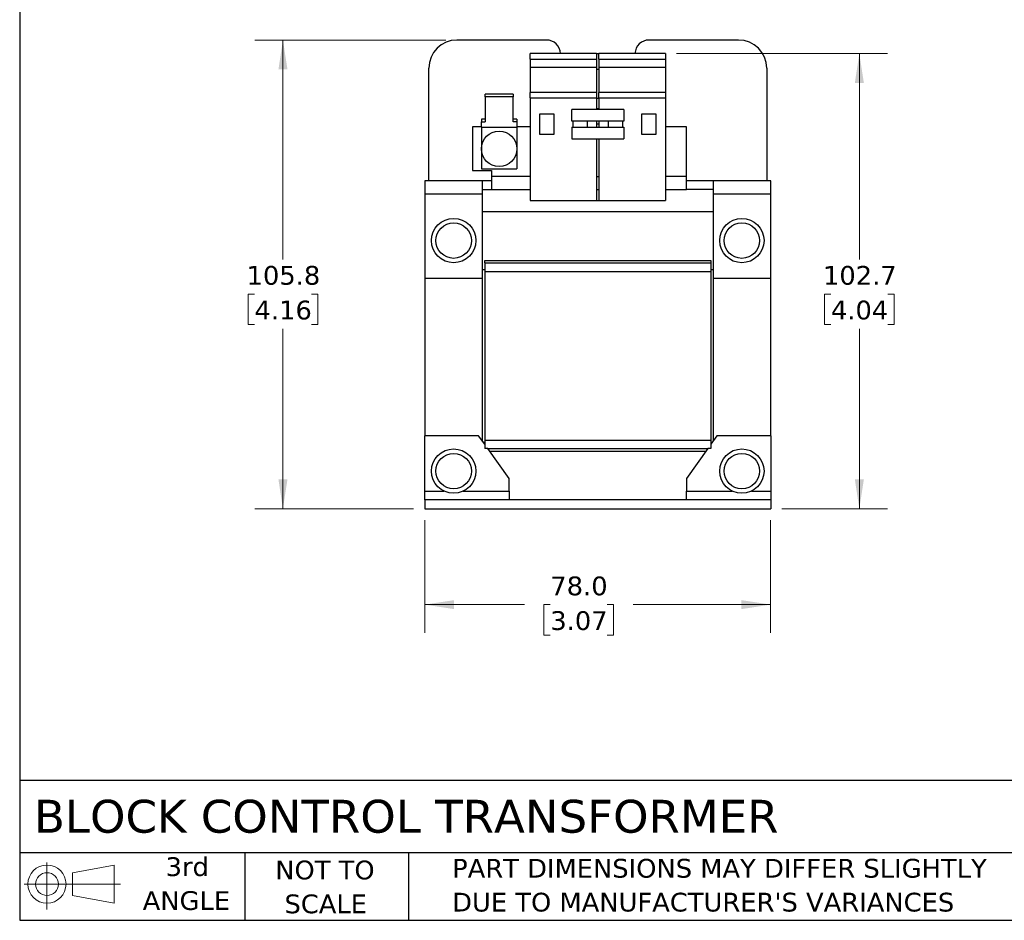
# Model space of a CAD drawing. Header units: millimetres. Extents: x 13 to 546, y 13 to 419.
# Tile 1 of 16: x 13 to 235, y 13 to 216. Entities that reach past the tile are written whole.
import ezdxf

# ---------------------------------------------------------------- set-up
doc = ezdxf.new("R2010")
doc.units = ezdxf.units.MM
doc.header["$LTSCALE"] = 2
doc.linetypes.add('SLD-Solid', pattern=[0])
doc.layers.add('TEXT', color=140, linetype='SLD-Solid', lineweight=25)
doc.styles.add('SLDTEXTSTYLE0', font='VERDANA.TTF')
doc.dimstyles.new('SLDDIMSTYLE0', dxfattribs={"dimtxt": 4.316016, "dimasz": 6.604, "dimexe": 0, "dimexo": 0.0625, "dimgap": 1.079004, "dimtad": 0, "dimtih": 1, "dimtoh": 1, "dimrnd": 1e-09, "dimzin": 4, "dimdsep": 46, "dimtxsty": 'SLDTEXTSTYLE0', "dimsah": 1, "dimcen": 0.09, "dimadec": 0, "dimazin": 1, "dimtfac": 1, "dimtofl": 0, "dimtmove": 0, "dimatfit": 3, "dimfxl": 0, "dimfrac": 2, "dimtolj": 1, "dimtzin": 12, "dimarcsym": 0})
doc.dimstyles.new('SLDDIMSTYLE1', dxfattribs={"dimtxt": 4.316016, "dimasz": 6.604, "dimexe": 0, "dimexo": 0.0625, "dimgap": 1.079004, "dimtad": 0, "dimtih": 1, "dimtoh": 1, "dimrnd": 1e-09, "dimzin": 12, "dimdsep": 46, "dimtxsty": 'SLDTEXTSTYLE0', "dimsah": 1, "dimcen": 0.09, "dimadec": 0, "dimazin": 3, "dimtfac": 1, "dimtofl": 0, "dimtmove": 0, "dimatfit": 3, "dimfxl": 0, "dimfrac": 2, "dimtolj": 1, "dimtzin": 12, "dimarcsym": 0})

# ---------------------------------------------------------------- blocks, each defined once
blk = doc.blocks.new('Block11')
at = {"color": 7, "linetype": 'SLD-Solid', "lineweight": 18}
for p, q in [((5.18, 10.62), (5.18, 0)), ((10.96, 8.33), (20.35, 10.06)), ((20.35, 10.06), (20.35, 1.46)), ((10.96, 3.19), (10.96, 8.33)), ((0, 5.76), (21.75, 5.76)), ((10.96, 3.19), (20.35, 1.46))]:
    blk.add_line(p, q, dxfattribs=at)
for radius in [4.3, 2.57]:
    blk.add_circle((5.18, 5.76), radius, dxfattribs=at)
blk = doc.blocks.new('Block12')
at = {"color": 7, "linetype": 'Continuous'}
blk.add_blockref('Block11', (0, 0), dxfattribs=at)
blk = doc.blocks.new('_D')
at = {"color": 7, "linetype": 'SLD-Solid', "lineweight": 0}
for p, q in [((104.07, 103.01), (104.07, 77.58)), ((182.07, 103.01), (182.07, 77.58)), ((104.07, 83.93), (126.52, 83.93)), ((132.37, 83.93), (130.92, 83.93)), ((130.92, 83.93), (130.92, 77.07)), ((145.19, 83.93), (146.64, 83.93)), ((146.64, 83.93), (146.64, 77.07)), ((182.07, 83.93), (151.04, 83.93)), ((130.92, 77.07), (132.37, 77.07)), ((146.64, 77.07), (145.19, 77.07))]:
    blk.add_line(p, q, dxfattribs=at)
at = {"color": 7, "linetype": 'SLD-Solid', "lineweight": 18}
for points in [[(104.07, 83.93), (110.68, 82.91), (110.68, 84.94)], [(182.07, 83.93), (175.47, 84.94), (175.47, 82.91)]]:
    blk.add_solid(points, dxfattribs=at)
at = {"color": 7, "linetype": 'SLD-Solid', "lineweight": 18, "char_height": 4.233, "attachment_point": 1, "style": 'SLDTEXTSTYLE0'}
for s, insert in [('78.0', (132.37, 90.27)), ('3.07', (132.37, 82.44))]:
    blk.add_mtext(s, dxfattribs=dict(at, insert=insert))
blk = doc.blocks.new('_D_1')
at = {"color": 7, "linetype": 'SLD-Solid', "lineweight": 0}
for p, q in [((160.86, 208.26), (208.42, 208.26)), ((202.07, 208.26), (202.07, 161.82)), ((195.66, 153.99), (194.21, 153.99)), ((194.21, 153.99), (194.21, 147.14)), ((208.49, 153.99), (209.94, 153.99)), ((209.94, 153.99), (209.94, 147.14)), ((194.21, 147.14), (195.66, 147.14)), ((209.94, 147.14), (208.49, 147.14)), ((202.07, 105.55), (202.07, 146.17)), ((184.61, 105.55), (208.42, 105.55))]:
    blk.add_line(p, q, dxfattribs=at)
at = {"color": 7, "linetype": 'SLD-Solid', "lineweight": 18}
for points in [[(202.07, 208.26), (201.06, 201.65), (203.09, 201.65)], [(202.07, 105.55), (203.09, 112.16), (201.06, 112.16)]]:
    blk.add_solid(points, dxfattribs=at)
at = {"color": 7, "linetype": 'SLD-Solid', "lineweight": 18, "char_height": 4.233, "attachment_point": 1, "style": 'SLDTEXTSTYLE0'}
for s, insert in [('102.7', (193.87, 160.34)), ('4.04', (195.66, 152.51))]:
    blk.add_mtext(s, dxfattribs=dict(at, insert=insert))
blk = doc.blocks.new('_D_2')
at = {"color": 7, "linetype": 'SLD-Solid', "lineweight": 0}
for p, q in [((108.78, 211.31), (65.72, 211.31)), ((72.07, 211.31), (72.07, 161.82)), ((65.66, 153.99), (64.21, 153.99)), ((64.21, 153.99), (64.21, 147.14)), ((78.49, 153.99), (79.94, 153.99)), ((79.94, 153.99), (79.94, 147.14)), ((64.21, 147.14), (65.66, 147.14)), ((79.94, 147.14), (78.49, 147.14)), ((72.07, 105.55), (72.07, 146.17)), ((101.53, 105.55), (65.72, 105.55))]:
    blk.add_line(p, q, dxfattribs=at)
at = {"color": 7, "linetype": 'SLD-Solid', "lineweight": 18}
for points in [[(72.07, 211.31), (71.06, 204.7), (73.09, 204.7)], [(72.07, 105.55), (73.09, 112.16), (71.06, 112.16)]]:
    blk.add_solid(points, dxfattribs=at)
at = {"color": 7, "linetype": 'SLD-Solid', "lineweight": 18, "char_height": 4.233, "attachment_point": 1, "style": 'SLDTEXTSTYLE0'}
for s, insert in [('105.8', (63.87, 160.34)), ('4.16', (65.66, 152.51))]:
    blk.add_mtext(s, dxfattribs=dict(at, insert=insert))

msp = doc.modelspace()

# ---------------------------------------------------------------- linework, layer by layer
for p, q in [((131.506, 211.306), (111.325, 211.306)), ((174.825, 211.306), (154.643, 211.306)), ((142.825, 208.256), (127.825, 208.256)), ((127.825, 206.956), (127.825, 208.256)), ((127.825, 206.956), (142.825, 206.956)), ((127.825, 206.956), (127.825, 205.101)), ((142.825, 208.256), (142.825, 206.956)), ((142.825, 208.256), (143.325, 208.256)), ((142.825, 206.956), (142.825, 205.101)), ((158.325, 208.256), (143.325, 208.256)), ((143.325, 206.956), (143.325, 208.256)), ((143.325, 206.956), (158.325, 206.956)), ((143.325, 206.956), (143.325, 205.101)), ((158.325, 208.256), (158.325, 206.956)), ((158.325, 206.956), (158.325, 205.101)), ((104.975, 179.556), (104.975, 204.956)), ((142.825, 205.101), (127.825, 205.101)), ((127.825, 205.101), (127.825, 199.442)), ((142.825, 205.101), (142.825, 199.442)), ((142.825, 204.756), (143.325, 204.756)), ((158.325, 205.101), (143.325, 205.101)), ((143.325, 205.101), (143.325, 199.442)), ((158.325, 205.101), (158.325, 199.442)), ((181.175, 204.956), (181.175, 179.556)), ((117.675, 198.511), (117.675, 199.077)), ((123.975, 199.077), (117.675, 199.077)), ((117.675, 198.511), (117.675, 192.854)), ((123.975, 198.511), (117.675, 198.511)), ((123.975, 199.077), (123.975, 198.511)), ((123.975, 192.854), (123.975, 198.511)), ((142.825, 199.442), (127.825, 199.442)), ((127.825, 198.242), (127.825, 199.442)), ((127.825, 198.242), (127.825, 175.142)), ((127.825, 198.242), (142.825, 198.242)), ((142.825, 199.442), (142.825, 198.242)), ((142.825, 198.242), (142.825, 195.632)), ((142.825, 198.201), (143.325, 198.201)), ((158.325, 199.442), (143.325, 199.442)), ((143.325, 198.242), (143.325, 199.442)), ((143.325, 198.242), (143.325, 195.632)), ((143.325, 198.242), (158.325, 198.242)), ((158.325, 199.442), (158.325, 198.242)), ((158.325, 198.242), (158.325, 175.142)), ((137.225, 193.032), (137.225, 195.632)), ((148.925, 195.632), (137.225, 195.632)), ((143.325, 195.756), (142.825, 195.756)), ((148.925, 195.632), (148.925, 193.032)), ((116.825, 193.42), (116.825, 192.854)), ((117.675, 193.42), (116.825, 193.42)), ((124.825, 193.42), (123.975, 193.42)), ((124.825, 193.42), (124.825, 192.854)), ((133.225, 194.556), (129.925, 194.556)), ((129.925, 194.556), (129.925, 190.056)), ((133.225, 190.056), (133.225, 194.556)), ((156.225, 194.556), (152.925, 194.556)), ((152.925, 194.556), (152.925, 190.056)), ((156.225, 190.056), (156.225, 194.556)), ((114.825, 191.756), (114.825, 181.856)), ((116.825, 191.756), (114.825, 191.756)), ((116.825, 191.674), (116.825, 192.854)), ((116.825, 192.854), (117.675, 192.854)), ((116.825, 191.674), (124.825, 191.674)), ((116.825, 191.674), (116.825, 186.756)), ((124.825, 192.854), (123.975, 192.854)), ((124.825, 192.854), (124.825, 191.674)), ((127.825, 191.756), (124.825, 191.756)), ((124.825, 191.674), (124.825, 186.756)), ((148.925, 193.032), (137.225, 193.032)), ((137.225, 191.632), (137.225, 189.032)), ((137.225, 191.632), (148.925, 191.632)), ((137.425, 193.032), (137.425, 191.632)), ((140.725, 191.632), (140.725, 193.032)), ((142.825, 193.032), (142.825, 191.632)), ((143.325, 192.332), (142.825, 192.332)), ((143.325, 193.032), (143.325, 191.632)), ((145.425, 193.032), (145.425, 191.632)), ((148.725, 191.632), (148.725, 193.032)), ((148.925, 191.632), (148.925, 189.032)), ((163.075, 191.756), (158.325, 191.756)), ((163.075, 180.556), (163.075, 191.756)), ((129.925, 190.056), (133.225, 190.056)), ((137.225, 189.032), (148.925, 189.032)), ((142.825, 189.032), (142.825, 175.142)), ((143.325, 189.032), (143.325, 175.142)), ((152.925, 190.056), (156.225, 190.056)), ((116.825, 186.756), (116.825, 182.256)), ((124.825, 186.756), (124.825, 182.256)), ((116.825, 182.256), (124.825, 182.256)), ((114.825, 181.856), (119.075, 181.856)), ((119.075, 181.856), (119.075, 180.556)), ((127.825, 180.556), (119.075, 180.556)), ((119.075, 180.556), (119.075, 177.556)), ((142.825, 180.556), (143.325, 180.556)), ((163.075, 180.556), (158.325, 180.556)), ((163.075, 177.556), (163.075, 180.556)), ((104.075, 179.556), (104.075, 176.556)), ((104.975, 179.556), (104.075, 179.556)), ((119.075, 179.556), (104.975, 179.556)), ((117.075, 176.556), (117.075, 179.556)), ((181.175, 179.556), (163.075, 179.556)), ((169.075, 179.556), (169.075, 176.556)), ((182.075, 179.556), (181.175, 179.556)), ((182.075, 176.556), (182.075, 179.556)), ((117.075, 176.556), (104.075, 176.556)), ((104.075, 176.556), (104.075, 157.556)), ((117.075, 177.556), (119.075, 177.556)), ((117.075, 157.556), (117.075, 176.556)), ((119.075, 177.556), (127.825, 177.556)), ((142.825, 177.556), (143.325, 177.556)), ((158.325, 177.556), (163.075, 177.556)), ((169.075, 177.556), (163.075, 177.556)), ((182.075, 176.556), (169.075, 176.556)), ((169.075, 176.556), (169.075, 157.556)), ((182.075, 157.556), (182.075, 176.556)), ((127.825, 175.142), (142.825, 175.142)), ((142.825, 175.142), (143.325, 175.142)), ((143.325, 175.142), (158.325, 175.142)), ((169.075, 172.556), (117.075, 172.556)), ((117.575, 161.555), (168.575, 161.555)), ((117.575, 161.055), (117.575, 161.555)), ((117.575, 161.055), (168.575, 161.055)), ((117.575, 161.055), (117.575, 159.055)), ((168.575, 161.555), (168.575, 161.055)), ((168.575, 161.055), (168.575, 159.055)), ((117.075, 159.556), (117.575, 159.556)), ((117.575, 159.055), (117.575, 121.055)), ((117.575, 159.055), (168.575, 159.055)), ((168.575, 159.556), (169.075, 159.556)), ((168.575, 159.055), (168.575, 121.055)), ((104.075, 157.556), (117.075, 157.556)), ((104.075, 157.556), (104.075, 122.005)), ((117.075, 120.801), (117.075, 157.556)), ((169.075, 157.556), (182.075, 157.556)), ((169.075, 157.556), (169.075, 120.801)), ((182.075, 122.005), (182.075, 157.556)), ((116.215, 122.005), (104.075, 122.005)), ((104.075, 109.555), (104.075, 122.005)), ((117.575, 120.101), (116.215, 122.005)), ((117.251, 120.555), (117.575, 120.555)), ((117.575, 121.055), (168.575, 121.055)), ((117.575, 121.055), (117.575, 119.163)), ((169.935, 122.005), (168.575, 120.101)), ((168.575, 121.055), (168.575, 119.163)), ((168.575, 120.555), (168.898, 120.555)), ((182.075, 122.005), (169.935, 122.005)), ((182.075, 122.005), (182.075, 109.555)), ((118.245, 119.163), (117.575, 119.163)), ((123.075, 112.405), (118.245, 119.163)), ((167.827, 119.055), (118.323, 119.055)), ((118.68, 118.555), (167.469, 118.555)), ((167.904, 119.163), (163.075, 112.405)), ((168.575, 119.163), (167.904, 119.163)), ((123.075, 109.555), (123.075, 112.405)), ((163.075, 112.405), (163.075, 109.555)), ((104.075, 109.555), (108.395, 109.555)), ((104.075, 107.555), (104.075, 109.555)), ((112.754, 109.555), (123.075, 109.555)), ((123.075, 109.555), (123.075, 107.555)), ((163.075, 109.555), (173.395, 109.555)), ((163.075, 107.555), (163.075, 109.555)), ((177.754, 109.555), (182.075, 109.555)), ((182.075, 109.555), (182.075, 107.555)), ((104.075, 107.555), (104.075, 105.555)), ((182.075, 107.555), (104.075, 107.555)), ((182.075, 107.555), (182.075, 105.555)), ((104.075, 105.555), (182.075, 105.555))]:
    msp.add_line(p, q)
for centre, radius in [((120.825, 186.756), 4), ((110.575, 166.056), 5), ((175.575, 166.056), 5), ((110.575, 166.056), 4), ((175.575, 166.056), 4), ((110.575, 114.055), 5), ((110.575, 114.055), 4), ((175.575, 114.055), 5), ((175.575, 114.055), 4)]:
    msp.add_circle(centre, radius)
for centre, radius, start, end in [((111.325, 204.956), 6.35, 90, 180), ((131.506, 208.131), 3.175, 2.25632, 90), ((154.643, 208.131), 3.175, 90, 177.74368), ((174.825, 204.956), 6.35, 0, 90)]:
    msp.add_arc(centre, radius, start, end)
at = {"layer": 'TEXT'}
for p, q in [((12.7, 419.1), (12.7, 12.7)), ((546.1, 44.252), (12.7, 44.252)), ((546.1, 27.94), (12.7, 27.94)), ((63.5, 27.94), (63.5, 12.7)), ((100.423, 27.94), (100.423, 12.7)), ((12.7, 12.7), (546.1, 12.7))]:
    msp.add_line(p, q, dxfattribs=at)

# ---------------------------------------------------------------- block references
msp.add_blockref('Block12', (13.676, 15.108), dxfattribs=at)

# ---------------------------------------------------------------- texts
at = {"layer": 'TEXT', "style": 'SLDTEXTSTYLE0'}
for s, insert, char_height, attachment_point in [('BLOCK CONTROL TRANSFORMER', (15.931, 39.889), 7.40833, 1), ('3rd', (50.493, 26.921), 4.2333, 2), ('NOT TO', (81.537, 26.172), 4.2333, 2), ('PART DIMENSIONS MAY DIFFER SLIGHTLY ', (110.239, 26.562), 4.23333, 1), ('ANGLE', (50.298, 19.276), 4.2333, 2), ('SCALE', (81.729, 18.527), 4.2333, 2), ("DUE TO MANUFACTURER'S VARIANCES", (110.239, 18.917), 4.23333, 1)]:
    msp.add_mtext(s, dxfattribs=dict(at, insert=insert, char_height=char_height, attachment_point=attachment_point))

# ---------------------------------------------------------------- dimensions: what is measured, and where the dimension line sits
at = {"color": 7, "linetype": 'SLD-Solid', "lineweight": 18}
for base, p1, p2, picture, middle in [((72.074, 211.306), (104.075, 105.555), (111.325, 211.306), '_D_2', (72.074, 153.995)), ((202.075, 208.256), (182.075, 105.555), (158.325, 208.256), '_D_1', (202.075, 153.995))]:
    dim = msp.add_linear_dim(base=base, p1=p1, p2=p2, angle=90, dimstyle='SLDDIMSTYLE1', dxfattribs=at)
    dim.commit()
    dim.dimension.update_dxf_attribs({"geometry": picture, "text_midpoint": middle, "dimtype": 160})
dim = msp.add_linear_dim(base=(182.075, 83.928), p1=(104.075, 105.555), p2=(182.075, 105.555), dimstyle='SLDDIMSTYLE0', dxfattribs=at)
dim.commit()
dim.dimension.update_dxf_attribs({"geometry": '_D', "text_midpoint": (138.78, 83.928), "dimtype": 160})

doc.saveas('drawing.dxf')
